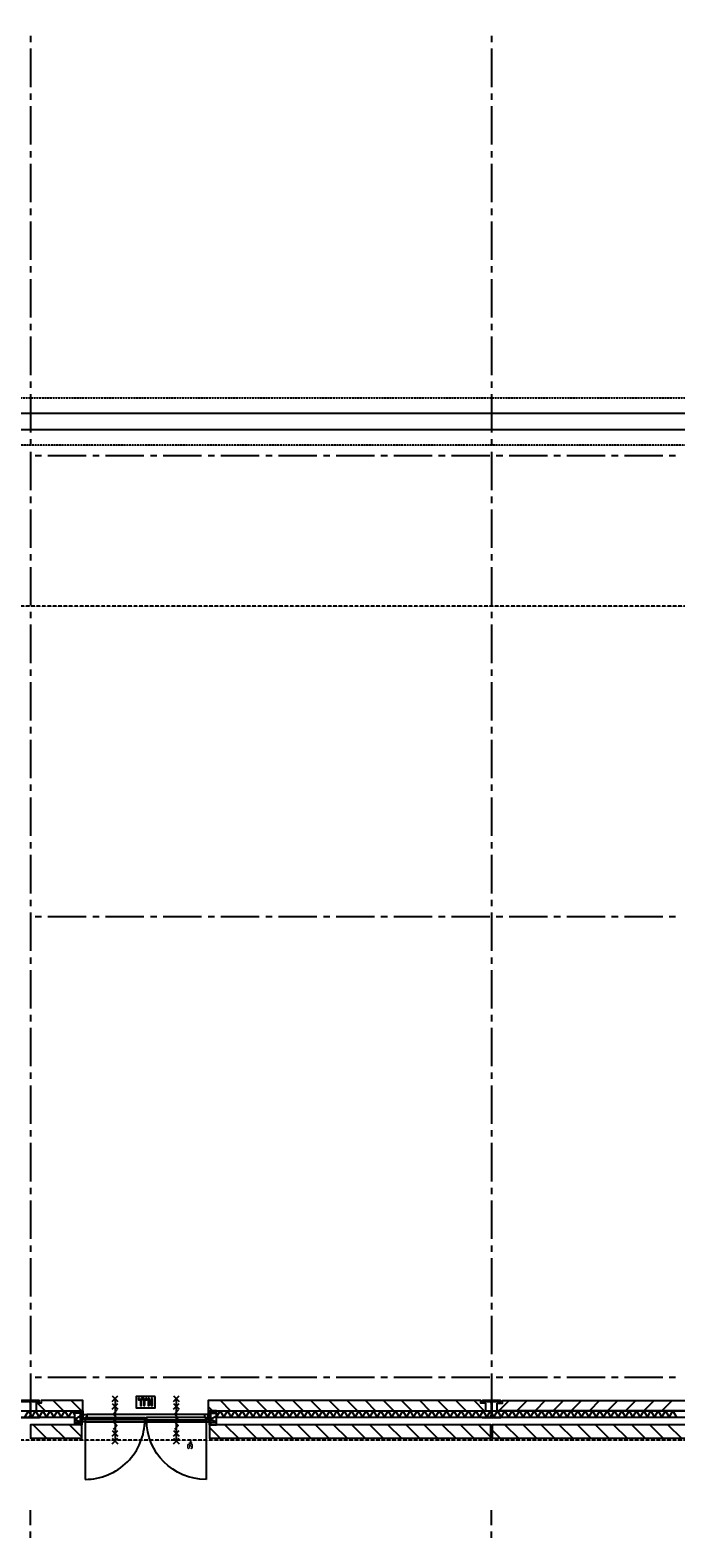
# Model space of a CAD drawing. Extents: x -66955 to 52345, y -20450 to 69550.
# Tile 20 of 94: x -19732 to -9654, y 10080 to 33639. Entities that reach past the tile are written whole.
import ezdxf
from ezdxf.enums import TextEntityAlignment as Align

# ---------------------------------------------------------------- set-up
doc = ezdxf.new("R2010")
doc.units = 0
doc.header["$MEASUREMENT"] = 0
doc.linetypes.add('DASHED', pattern=[0.75, 0.5, -0.25])
doc.linetypes.add('HIDDEN', pattern=[0.375, 0.25, -0.125])
for name, color, linetype in [('BEGGR$--21-', 7, 'CONTINUOUS'), ('BEGGR$--22-', 7, 'CONTINUOUS'), ('BEGGR$--28-', 7, 'CONTINUOUS'), ('BEGGR$--31-', 7, 'CONTINUOUS'), ('BEGGR$--E5-', 7, 'CONTINUOUS'), ('BEGGR$--E6-', 7, 'CONTINUOUS'), ('BEGGR--21-', 7, 'CONTINUOUS'), ('BEGGR--31-', 7, 'CONTINUOUS'), ('STRAMIEN--E3-', 7, 'CONTINUOUS'), ('STRAMIEN--E7-', 7, 'CONTINUOUS')]:
    doc.layers.add(name, color=color, linetype=linetype)
doc.styles.add('ROMANS', font='ROMANS', dxfattribs={"height": 0.2})

# ---------------------------------------------------------------- blocks, each defined once
blk = doc.blocks.new('B28HE')
at = {"layer": 'BEGGR$--28-', "color": 5, "linetype": 'CONTINUOUS'}
for p, q in [((-4, -98), (-4, 98)), ((4, -98), (4, 98))]:
    blk.add_line(p, q, dxfattribs=at)
for points in [[(-28, 122), (-140, 122), (-140, 135), (140, 135), (140, 122), (28, 122)], [(-28, -122), (-140, -122), (-140, -135), (140, -135), (140, -122), (28, -122)]]:
    blk.add_lwpolyline(points, dxfattribs=at)
for centre, start, end in [((-28, 98), 0, 90), ((28, 98), 90, 180), ((-28, -98), 270, 360), ((28, -98), 180, 270)]:
    blk.add_arc(centre, 24, start, end, dxfattribs=at)
blk = doc.blocks.new('*O617')
at = {"layer": 'BEGGR$--E6-', "color": 7, "linetype": 'CONTINUOUS'}
for points in [[(150, 90), (-150, 90), (-150, -90), (150, -90)], [(-97.38, 60), (-113.76, 60), (-113.76, 38.18), (-97.4, 38.18)], [(-12.28, -53.48), (-12.28, 7.18), (-12.7, 23.94), (-13.98, 36.02), (-15.8, 42.5), (-18.86, 48.64), (-23.2, 54.1), (-28.94, 58.42), (-36.82, 61.26), (-47.68, 62.16), (-56.96, 61.32), (-64.24, 58.74), (-69.96, 54.72), (-74.4, 49.46), (-77.6, 42.98), (-79.64, 35.18), (-80.66, 23.74), (-81.02, 6.26), (-81.02, -53.48), (-64.66, -53.48), (-64.64, 9.44), (-63.86, 28.76), (-62.24, 34.14), (-59.04, 38.54), (-54.08, 41.54), (-47.2, 42.56), (-40.24, 41.48), (-34.98, 38.3), (-31.34, 33.4), (-29.36, 27.1), (-28.66, 8.1), (-28.66, -53.5)], [(20.44, 60), (4.08, 60), (4.08, 38.18), (20.44, 38.18)], [(105.56, 60), (89.18, 60), (89.18, -14.58), (54.48, 60), (36.8, 60), (36.8, -53.5), (53.18, -53.48), (53.18, 22.24), (88.42, -53.5), (105.56, -53.5)]]:
    blk.add_lwpolyline(points, close=True, dxfattribs=at)
blk = doc.blocks.new('*O616')
at = {"layer": 'BEGGR$--31-', "color": 7, "linetype": 'CONTINUOUS'}
for p, q in [((920, 507.5), (-920, 507.5)), ((-950, 393.5), (950, 393.5)), ((-943, 422.5), (-943, -507.5)), ((943, 422.5), (943, -507.5))]:
    blk.add_line(p, q, dxfattribs=at)
for points in [[(-920, 507.5), (-920, 460.5), (-945, 460.5), (-945, 409.5), (-950, 409.5), (-950, 393.5), (-987, 393.5), (-987, 423.5), (-978, 423.5), (-978, 477.5), (-987, 477.5), (-987, 487.5), (-978, 487.5), (-978, 507.5)], [(920, 507.5), (920, 460.5), (945, 460.5), (945, 409.5), (950, 409.5), (950, 393.5), (987, 393.5), (987, 423.5), (978, 423.5), (978, 477.5), (987, 477.5), (987, 487.5), (978, 487.5), (978, 507.5)], [(-943, 460.5), (-13, 460.5), (-13, 422.5), (-943, 422.5)], [(943, 460.5), (13, 460.5), (13, 422.5), (943, 422.5)]]:
    blk.add_lwpolyline(points, close=True, dxfattribs=at)
blk.add_arc((-942.999383, 422.51114), 930, 269.9436055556, 360, dxfattribs=at)
at = {"layer": 'BEGGR$--31-', "color": 7, "linetype": 'CONTINUOUS', "extrusion": (0, 0, -1)}
blk.add_arc((-943, 422.51), 930, 270, 360, dxfattribs=at)
blk = doc.blocks.new('BI$RS')
at = {"layer": 'BEGGR$--31-', "color": 7, "linetype": 'CONTINUOUS'}
blk.add_blockref('*O616', (-978, -507.5), dxfattribs=at)
blk = doc.blocks.new('*O620')
at = {"layer": 'BEGGR$--E6-', "color": 7, "linetype": 'CONTINUOUS'}
for p, q in [((-45, 375), (45, 285)), ((-45, 285), (45, 375)), ((-45, 255), (45, 165)), ((-45, 165), (45, 255)), ((0, 330), (0, -330)), ((-45, -165), (45, -255)), ((-45, -255), (45, -165)), ((-45, -285), (45, -375)), ((-45, -375), (45, -285))]:
    blk.add_line(p, q, dxfattribs=at)
blk.add_lwpolyline([(30, 150), (-30, 90), (30.02, 30), (-30, -30), (30, -90), (-30, -150)], dxfattribs=at)
blk = doc.blocks.new('*O621')
at = {"layer": 'BEGGR$--E6-', "color": 7, "linetype": 'CONTINUOUS'}
for p, q in [((-45, 375), (45, 285)), ((-45, 285), (45, 375)), ((-45, 255), (45, 165)), ((-45, 165), (45, 255)), ((0, 330), (0, -330)), ((-45, -165), (45, -255)), ((-45, -255), (45, -165)), ((-45, -285), (45, -375)), ((-45, -375), (45, -285))]:
    blk.add_line(p, q, dxfattribs=at)
blk.add_lwpolyline([(30, 150), (-30, 90), (30.02, 30), (-30, -30), (30, -90), (-30, -150)], dxfattribs=at)

msp = doc.modelspace()

# ---------------------------------------------------------------- linework, layer by layer
at = {"layer": 'BEGGR$--21-', "color": 7, "linetype": 'CONTINUOUS'}
for p, q in [((-38514, 12065), (-19034, 12065)), ((-19616.84, 12185), (-19496.83, 12064.99)), ((-19374, 12225), (-19214, 12065)), ((-19091.16, 12225), (-18931.16, 12065)), ((-19034, 11965), (-19034, 12065)), ((-16952, 12131.2), (-16885.8, 12065)), ((-16824, 12065), (-370, 12065)), ((-16824, 11965), (-16824, 12065)), ((-16762.96, 12225), (-16602.96, 12065)), ((-16480.11, 12225), (-16320.11, 12065)), ((-16197.27, 12225), (-16037.27, 12065)), ((-15914.43, 12225), (-15754.43, 12065)), ((-15631.58, 12225), (-15471.58, 12065)), ((-15348.74, 12225), (-15188.74, 12065)), ((-15065.9, 12225), (-14905.9, 12065)), ((-14783.06, 12225), (-14623.06, 12065)), ((-14500.21, 12225), (-14340.21, 12065)), ((-14217.37, 12225), (-14057.37, 12065)), ((-13934.53, 12225), (-13774.53, 12065)), ((-13651.69, 12225), (-13491.69, 12065)), ((-13368.84, 12225), (-13208.84, 12065)), ((-13086, 12225), (-12926, 12065)), ((-12803.16, 12225), (-12643.16, 12065)), ((-12256.84, 12225), (-12416.84, 12065)), ((-11974, 12225), (-12134, 12065)), ((-11691.16, 12225), (-11851.16, 12065)), ((-11408.31, 12225), (-11568.31, 12065)), ((-11125.47, 12225), (-11285.47, 12065)), ((-10842.63, 12225), (-11002.63, 12065)), ((-10559.79, 12225), (-10719.79, 12065)), ((-10276.94, 12225), (-10436.94, 12065)), ((-9994.1, 12225), (-10154.1, 12065)), ((-9711.26, 12225), (-9871.26, 12065)), ((-38514, 11965), (-19034, 11965)), ((-19685.84, 11845), (-19475.84, 11635)), ((-19403, 11845), (-19193, 11635)), ((-19120.16, 11845), (-18927, 11651.84)), ((-16933, 11802.2), (-16765.8, 11635)), ((-16824, 11965), (-270, 11965)), ((-16692.96, 11845), (-16482.96, 11635)), ((-16410.11, 11845), (-16200.11, 11635)), ((-16127.27, 11845), (-15917.27, 11635)), ((-15844.43, 11845), (-15634.43, 11635)), ((-15561.58, 11845), (-15351.58, 11635)), ((-15278.74, 11845), (-15068.74, 11635)), ((-14995.9, 11845), (-14785.9, 11635)), ((-14713.06, 11845), (-14503.06, 11635)), ((-14430.21, 11845), (-14220.21, 11635)), ((-14147.37, 11845), (-13937.37, 11635)), ((-13864.53, 11845), (-13654.53, 11635)), ((-13581.69, 11845), (-13371.69, 11635)), ((-13298.84, 11845), (-13088.84, 11635)), ((-13016, 11845), (-12806, 11635)), ((-12733.16, 11845), (-12540, 11651.84)), ((-12321.38, 11845), (-12111.38, 11635)), ((-12038.54, 11845), (-11828.54, 11635)), ((-11755.7, 11845), (-11545.7, 11635)), ((-11472.85, 11845), (-11262.85, 11635)), ((-11190.01, 11845), (-10980.01, 11635)), ((-10907.17, 11845), (-10697.17, 11635)), ((-10624.33, 11845), (-10414.33, 11635)), ((-10341.48, 11845), (-10131.48, 11635)), ((-10058.64, 11845), (-9848.64, 11635)), ((-9775.8, 11845), (-9565.8, 11635)), ((-12520, 11760.77), (-12394.23, 11635))]:
    msp.add_line(p, q, dxfattribs=at)
at = {"layer": 'BEGGR$--21-', "color": 7, "linetype": 'HIDDEN'}
msp.add_lwpolyline([(-530, 27155), (-49330, 27155), (-49330, 27895), (-530, 27895)], close=True, dxfattribs=at)
at = {"layer": 'BEGGR$--21-', "color": 7, "linetype": 'CONTINUOUS'}
for points in [[(-24530, 27400), (-530, 27400), (-530, 27650), (-24530, 27650)], [(-18908, 12185), (-18908, 12185), (-18908, 12225), (-19560, 12225), (-19560, 12185), (-19640, 12185), (-19640, 12064.99), (-18908, 12065)], [(-12620, 12185), (-12700, 12185), (-12700, 12225), (-16952, 12225), (-16952, 12185), (-16952, 12185), (-16952, 12065), (-12620, 12065)], [(-12440, 12185), (-12360, 12185), (-12360, 12225), (-5500, 12225), (-5500, 12185), (-5420, 12185), (-5420, 12065), (-12440, 12065)], [(-18927, 11795), (-18927, 11795), (-18927, 11845), (-19725, 11845), (-19725, 11795), (-19725, 11795), (-19725, 11635), (-18927, 11635)], [(-12540, 11795), (-12540, 11795), (-12540, 11845), (-16933, 11845), (-16933, 11795), (-16933, 11795), (-16933, 11635), (-12540, 11635)], [(-5340, 11795), (-5340, 11795), (-5340, 11845), (-12520, 11845), (-12520, 11795), (-12520, 11795), (-12520, 11635), (-5340, 11635)]]:
    msp.add_lwpolyline(points, close=True, dxfattribs=at)
for points in [[(-19818, 11965), (-19761, 12065), (-19704, 11965)], [(-19704, 11965), (-19647, 12065), (-19590, 11965)], [(-19590, 11965), (-19533, 12065), (-19476, 11965)], [(-19476, 11965), (-19419, 12065), (-19362, 11965)], [(-19362, 11965), (-19305, 12065), (-19248, 11965)], [(-19248, 11965), (-19191, 12065), (-19134, 11965)], [(-19134, 11965), (-19077, 12065), (-19034, 11990)], [(-16824, 11965), (-16767, 12065), (-16710, 11965)], [(-16710, 11965), (-16653, 12065), (-16596, 11965)], [(-16596, 11965), (-16539, 12065), (-16482, 11965)], [(-16482, 11965), (-16425, 12065), (-16368, 11965)], [(-16368, 11965), (-16311, 12065), (-16254, 11965)], [(-16254, 11965), (-16197, 12065), (-16140, 11965)], [(-16140, 11965), (-16083, 12065), (-16026, 11965)], [(-16026, 11965), (-15969, 12065), (-15912, 11965)], [(-15912, 11965), (-15855, 12065), (-15798, 11965)], [(-15798, 11965), (-15741, 12065), (-15684, 11965)], [(-15684, 11965), (-15627, 12065), (-15570, 11965)], [(-15570, 11965), (-15513, 12065), (-15456, 11965)], [(-15456, 11965), (-15399, 12065), (-15342, 11965)], [(-15342, 11965), (-15285, 12065), (-15228, 11965)], [(-15228, 11965), (-15171, 12065), (-15114, 11965)], [(-15114, 11965), (-15057, 12065), (-15000, 11965)], [(-15000, 11965), (-14943, 12065), (-14886, 11965)], [(-14886, 11965), (-14829, 12065), (-14772, 11965)], [(-14772, 11965), (-14715, 12065), (-14658, 11965)], [(-14658, 11965), (-14601, 12065), (-14544, 11965)], [(-14544, 11965), (-14487, 12065), (-14430, 11965)], [(-14430, 11965), (-14373, 12065), (-14316, 11965)], [(-14316, 11965), (-14259, 12065), (-14202, 11965)], [(-14202, 11965), (-14145, 12065), (-14088, 11965)], [(-14088, 11965), (-14031, 12065), (-13974, 11965)], [(-13974, 11965), (-13917, 12065), (-13860, 11965)], [(-13860, 11965), (-13803, 12065), (-13746, 11965)], [(-13746, 11965), (-13689, 12065), (-13632, 11965)], [(-13632, 11965), (-13575, 12065), (-13518, 11965)], [(-13518, 11965), (-13461, 12065), (-13404, 11965)], [(-13404, 11965), (-13347, 12065), (-13290, 11965)], [(-13290, 11965), (-13233, 12065), (-13176, 11965)], [(-13176, 11965), (-13119, 12065), (-13062, 11965)], [(-13062, 11965), (-13005, 12065), (-12948, 11965)], [(-12948, 11965), (-12891, 12065), (-12834, 11965)], [(-12834, 11965), (-12777, 12065), (-12720, 11965)], [(-12720, 11965), (-12663, 12065), (-12606, 11965)], [(-12606, 11965), (-12549, 12065), (-12492, 11965)], [(-12492, 11965), (-12435, 12065), (-12378, 11965)], [(-12378, 11965), (-12321, 12065), (-12264, 11965)], [(-12264, 11965), (-12207, 12065), (-12150, 11965)], [(-12150, 11965), (-12093, 12065), (-12036, 11965)], [(-12036, 11965), (-11979, 12065), (-11922, 11965)], [(-11922, 11965), (-11865, 12065), (-11808, 11965)], [(-11808, 11965), (-11751, 12065), (-11694, 11965)], [(-11694, 11965), (-11637, 12065), (-11580, 11965)], [(-11580, 11965), (-11523, 12065), (-11466, 11965)], [(-11466, 11965), (-11409, 12065), (-11352, 11965)], [(-11352, 11965), (-11295, 12065), (-11238, 11965)], [(-11238, 11965), (-11181, 12065), (-11124, 11965)], [(-11124, 11965), (-11067, 12065), (-11010, 11965)], [(-11010, 11965), (-10953, 12065), (-10896, 11965)], [(-10896, 11965), (-10839, 12065), (-10782, 11965)], [(-10782, 11965), (-10725, 12065), (-10668, 11965)], [(-10668, 11965), (-10611, 12065), (-10554, 11965)], [(-10554, 11965), (-10497, 12065), (-10440, 11965)], [(-10440, 11965), (-10383, 12065), (-10326, 11965)], [(-10326, 11965), (-10269, 12065), (-10212, 11965)], [(-10212, 11965), (-10155, 12065), (-10098, 11965)], [(-10098, 11965), (-10041, 12065), (-9984, 11965)], [(-9984, 11965), (-9927, 12065), (-9870, 11965)], [(-9870, 11965), (-9813, 12065), (-9756, 11965)], [(-9756, 11965), (-9699, 12065), (-9642, 11965)]]:
    msp.add_lwpolyline(points, dxfattribs=at)
at = {"layer": 'BEGGR$--21-', "color": 7, "linetype": 'HIDDEN'}
for points in [[(-19036, 11845), (-19036, 12063), (-18946, 12063)], [(-16824, 11845), (-16824, 12063), (-16914, 12063)]]:
    msp.add_lwpolyline(points, dxfattribs=at)
at = {"layer": 'BEGGR$--22-', "color": 7, "linetype": 'CONTINUOUS'}
for p, q in [((-19035, 11883), (-19035, 12027)), ((-18945, 12027), (-19035, 12027)), ((-18945, 12065), (-18945, 11845)), ((-18945, 12065), (-18927, 12065)), ((-18945, 11883), (-18945, 12027)), ((-18940.5, 12065), (-18940.5, 11845)), ((-18936, 12065), (-18936, 11845)), ((-18931.5, 12065), (-18931.5, 11845)), ((-18927, 12065), (-18927, 11845)), ((-16933, 12065), (-16933, 11845)), ((-16933, 12065), (-16915, 12065)), ((-16928.5, 12065), (-16928.5, 11845)), ((-16924, 12065), (-16924, 11845)), ((-16919.5, 12065), (-16919.5, 11845)), ((-16915, 12065), (-16915, 11845)), ((-16915, 11883), (-16915, 12027)), ((-16825, 12027), (-16915, 12027)), ((-16825, 11883), (-16825, 12027)), ((-18945, 11883), (-19035, 11883)), ((-18945, 11845), (-18927, 11845)), ((-16933, 11845), (-16915, 11845)), ((-16825, 11883), (-16915, 11883))]:
    msp.add_line(p, q, dxfattribs=at)
for points in [[(-18945, 11883), (-19035, 11934.3), (-18945, 11985.6)], [(-16825, 11883), (-16915, 11934.3), (-16825, 11985.6)]]:
    msp.add_lwpolyline(points, dxfattribs=at)
at = {"layer": 'BEGGR$--31-', "color": 7, "linetype": 'CONTINUOUS'}
for points in [[(-18945, 12027), (-19034, 12027), (-19034, 12065), (-18945, 12065)], [(-18908, 11925), (-18927, 11925), (-18927, 12065), (-18908, 12065)], [(-16952, 11925), (-16933, 11925), (-16933, 12065), (-16952, 12065)], [(-16915, 12027), (-16826, 12027), (-16826, 12065), (-16915, 12065)], [(-18945, 11845), (-19034, 11845), (-19034, 11883), (-18945, 11883)], [(-16915, 11845), (-16826, 11845), (-16826, 11883), (-16915, 11883)]]:
    msp.add_lwpolyline(points, close=True, dxfattribs=at)
at = {"layer": 'BEGGR$--E5-', "color": 1, "linetype": 'CONTINUOUS'}
for p, q in [((-17206.11, 11555), (-17256.11, 11555)), ((-17231.11, 11605), (-17231.11, 11555))]:
    msp.add_line(p, q, dxfattribs=at)
at = {"layer": 'BEGGR$--E5-', "color": 1, "linetype": 'DASHED'}
msp.add_lwpolyline([(0, 44665), (0, 25635), (0, 25635), (0, 11605), (-49437.91, 11605), (-49437.91, 16785.05), (-53530, 16785.05), (-53530, 24110.05), (-56810, 24110.05)], dxfattribs=at)
at = {"layer": 'BEGGR--21-', "color": 7, "linetype": 'CONTINUOUS'}
for p, q in [((-16933, 11845), (-16933, 12065)), ((-16915, 12065), (-16933, 12065)), ((-16928.5, 11845), (-16928.5, 12065)), ((-16924, 11845), (-16924, 12065)), ((-16919.5, 11845), (-16919.5, 12065)), ((-16915, 11845), (-16915, 12065)), ((-16915, 11845), (-16933, 11845))]:
    msp.add_line(p, q, dxfattribs=at)
at = {"layer": 'BEGGR--21-', "color": 7, "linetype": 'HIDDEN'}
msp.add_lwpolyline([(-16824, 11845), (-16824, 12063), (-16914, 12063)], dxfattribs=at)
at = {"layer": 'BEGGR--31-', "color": 7, "linetype": 'CONTINUOUS'}
for p, q in [((-16952, 12056.14), (-16943.14, 12065)), ((-16952, 12041.99), (-16933, 12060.99)), ((-16952, 12027.85), (-16933, 12046.85)), ((-16952, 12013.71), (-16933, 12032.71)), ((-16952, 11999.57), (-16933, 12018.57)), ((-16952, 11985.43), (-16933, 12004.43)), ((-16952, 11971.28), (-16933, 11990.28)), ((-16952, 11957.14), (-16933, 11976.14)), ((-16952, 11943), (-16933, 11962)), ((-16952, 11928.86), (-16933, 11947.86)), ((-16941.72, 11925), (-16933, 11933.72))]:
    msp.add_line(p, q, dxfattribs=at)
msp.add_lwpolyline([(-16952, 11925), (-16933, 11925), (-16933, 12065), (-16952, 12065)], close=True, dxfattribs=at)
at = {"layer": 'STRAMIEN--E3-', "color": 251, "linetype": 'DASHED'}
msp.add_lwpolyline([(41424, 17754), (27710, 17754), (27710, 16354), (15205.48, 16354), (15205.48, 24638), (-66455, 24638)], dxfattribs=at)
at = {"layer": 'STRAMIEN--E7-', "color": 6, "linetype": 'CONTINUOUS'}
for p, q in [((-19730, 33550), (-19730, 33450)), ((-12530, 33550), (-12530, 33450)), ((-19730, 33350), (-19730, 33050)), ((-12530, 33350), (-12530, 33050)), ((-19730, 33050), (-19730, 32750)), ((-12530, 33050), (-12530, 32750)), ((-19730, 32650), (-19730, 32550)), ((-12530, 32650), (-12530, 32550)), ((-19730, 32450), (-19730, 32150)), ((-12530, 32450), (-12530, 32150)), ((-19730, 32150), (-19730, 31850)), ((-12530, 32150), (-12530, 31850)), ((-19730, 31750), (-19730, 31650)), ((-12530, 31750), (-12530, 31650)), ((-19730, 31550), (-19730, 31250)), ((-12530, 31550), (-12530, 31250)), ((-19730, 31250), (-19730, 30950)), ((-12530, 31250), (-12530, 30950)), ((-19730, 30850), (-19730, 30750)), ((-19730, 30650), (-19730, 30350)), ((-12530, 30850), (-12530, 30750)), ((-12530, 30650), (-12530, 30350)), ((-19730, 30350), (-19730, 30050)), ((-12530, 30350), (-12530, 30050)), ((-19730, 29950), (-19730, 29850)), ((-12530, 29950), (-12530, 29850)), ((-19730, 29750), (-19730, 29450)), ((-12530, 29750), (-12530, 29450)), ((-19730, 29450), (-19730, 29150)), ((-12530, 29450), (-12530, 29150)), ((-19730, 29050), (-19730, 28950)), ((-12530, 29050), (-12530, 28950)), ((-19730, 28850), (-19730, 28550)), ((-12530, 28850), (-12530, 28550)), ((-19730, 28550), (-19730, 28250)), ((-12530, 28550), (-12530, 28250)), ((-19730, 28150), (-19730, 28050)), ((-12530, 28150), (-12530, 28050)), ((-19730, 27950), (-19730, 27650)), ((-12530, 27950), (-12530, 27650)), ((-19730, 27650), (-19730, 27350)), ((-12530, 27650), (-12530, 27350)), ((-19730, 27250), (-19730, 27150)), ((-12530, 27250), (-12530, 27150)), ((-19730, 27050), (-19730, 26750)), ((-19556, 26985), (-19656, 26985)), ((-19156, 26985), (-19456, 26985)), ((-18856, 26985), (-19156, 26985)), ((-18656, 26985), (-18756, 26985)), ((-18256, 26985), (-18556, 26985)), ((-17956, 26985), (-18256, 26985)), ((-17756, 26985), (-17856, 26985)), ((-17356, 26985), (-17656, 26985)), ((-17056, 26985), (-17356, 26985)), ((-16856, 26985), (-16956, 26985)), ((-16456, 26985), (-16756, 26985)), ((-16156, 26985), (-16456, 26985)), ((-15956, 26985), (-16056, 26985)), ((-15556, 26985), (-15856, 26985)), ((-15256, 26985), (-15556, 26985)), ((-15056, 26985), (-15156, 26985)), ((-14656, 26985), (-14956, 26985)), ((-14356, 26985), (-14656, 26985)), ((-14156, 26985), (-14256, 26985)), ((-13756, 26985), (-14056, 26985)), ((-13456, 26985), (-13756, 26985)), ((-13256, 26985), (-13356, 26985)), ((-12856, 26985), (-13156, 26985)), ((-12556, 26985), (-12856, 26985)), ((-12530, 27050), (-12530, 26750)), ((-12356, 26985), (-12456, 26985)), ((-11956, 26985), (-12256, 26985)), ((-11656, 26985), (-11956, 26985)), ((-11456, 26985), (-11556, 26985)), ((-11056, 26985), (-11356, 26985)), ((-10756, 26985), (-11056, 26985)), ((-10556, 26985), (-10656, 26985)), ((-10156, 26985), (-10456, 26985)), ((-9856, 26985), (-10156, 26985)), ((-9656, 26985), (-9756, 26985)), ((-19730, 26750), (-19730, 26450)), ((-12530, 26750), (-12530, 26450)), ((-19730, 26350), (-19730, 26250)), ((-12530, 26350), (-12530, 26250)), ((-19730, 26150), (-19730, 25850)), ((-12530, 26150), (-12530, 25850)), ((-19730, 25850), (-19730, 25550)), ((-12530, 25850), (-12530, 25550)), ((-19730, 25450), (-19730, 25350)), ((-12530, 25450), (-12530, 25350)), ((-19730, 25250), (-19730, 24950)), ((-12530, 25250), (-12530, 24950)), ((-19730, 24950), (-19730, 24650)), ((-12530, 24950), (-12530, 24650)), ((-19730, 24550), (-19730, 24450)), ((-12530, 24550), (-12530, 24450)), ((-19730, 24350), (-19730, 24050)), ((-12530, 24350), (-12530, 24050)), ((-19730, 24050), (-19730, 23750)), ((-12530, 24050), (-12530, 23750)), ((-19730, 23650), (-19730, 23550)), ((-12530, 23650), (-12530, 23550)), ((-19730, 23450), (-19730, 23150)), ((-12530, 23450), (-12530, 23150)), ((-19730, 23150), (-19730, 22850)), ((-12530, 23150), (-12530, 22850)), ((-19730, 22750), (-19730, 22650)), ((-12530, 22750), (-12530, 22650)), ((-19730, 22550), (-19730, 22250)), ((-12530, 22550), (-12530, 22250)), ((-19730, 22250), (-19730, 21950)), ((-12530, 22250), (-12530, 21950)), ((-19730, 21850), (-19730, 21750)), ((-12530, 21850), (-12530, 21750)), ((-19730, 21650), (-19730, 21350)), ((-12530, 21650), (-12530, 21350)), ((-19730, 21350), (-19730, 21050)), ((-12530, 21350), (-12530, 21050)), ((-19730, 20950), (-19730, 20850)), ((-19730, 20750), (-19730, 20450)), ((-12530, 20950), (-12530, 20850)), ((-12530, 20750), (-12530, 20450)), ((-19730, 20450), (-19730, 20150)), ((-12530, 20450), (-12530, 20150)), ((-19730, 20050), (-19730, 19950)), ((-12530, 20050), (-12530, 19950)), ((-19730, 19850), (-19730, 19550)), ((-12530, 19850), (-12530, 19550)), ((-19556, 19785), (-19656, 19785)), ((-19156, 19785), (-19456, 19785)), ((-18856, 19785), (-19156, 19785)), ((-18656, 19785), (-18756, 19785)), ((-18256, 19785), (-18556, 19785)), ((-17956, 19785), (-18256, 19785)), ((-17756, 19785), (-17856, 19785)), ((-17356, 19785), (-17656, 19785)), ((-17056, 19785), (-17356, 19785)), ((-16856, 19785), (-16956, 19785)), ((-16456, 19785), (-16756, 19785)), ((-16156, 19785), (-16456, 19785)), ((-15956, 19785), (-16056, 19785)), ((-15556, 19785), (-15856, 19785)), ((-15256, 19785), (-15556, 19785)), ((-15056, 19785), (-15156, 19785)), ((-14656, 19785), (-14956, 19785)), ((-14356, 19785), (-14656, 19785)), ((-14156, 19785), (-14256, 19785)), ((-13756, 19785), (-14056, 19785)), ((-13456, 19785), (-13756, 19785)), ((-13256, 19785), (-13356, 19785)), ((-12856, 19785), (-13156, 19785)), ((-12556, 19785), (-12856, 19785)), ((-12356, 19785), (-12456, 19785)), ((-11956, 19785), (-12256, 19785)), ((-11656, 19785), (-11956, 19785)), ((-11456, 19785), (-11556, 19785)), ((-11056, 19785), (-11356, 19785)), ((-10756, 19785), (-11056, 19785)), ((-10556, 19785), (-10656, 19785)), ((-10156, 19785), (-10456, 19785)), ((-9856, 19785), (-10156, 19785)), ((-9656, 19785), (-9756, 19785)), ((-19730, 19550), (-19730, 19250)), ((-12530, 19550), (-12530, 19250)), ((-19730, 19150), (-19730, 19050)), ((-12530, 19150), (-12530, 19050)), ((-19730, 18950), (-19730, 18650)), ((-12530, 18950), (-12530, 18650)), ((-19730, 18650), (-19730, 18350)), ((-12530, 18650), (-12530, 18350)), ((-19730, 18250), (-19730, 18150)), ((-12530, 18250), (-12530, 18150)), ((-19730, 18050), (-19730, 17750)), ((-12530, 18050), (-12530, 17750)), ((-19730, 17750), (-19730, 17450)), ((-12530, 17750), (-12530, 17450)), ((-19730, 17350), (-19730, 17250)), ((-12530, 17350), (-12530, 17250)), ((-19730, 17150), (-19730, 16850)), ((-12530, 17150), (-12530, 16850)), ((-19730, 16850), (-19730, 16550)), ((-12530, 16850), (-12530, 16550)), ((-19730, 16450), (-19730, 16350)), ((-12530, 16450), (-12530, 16350)), ((-19730, 16250), (-19730, 15950)), ((-12530, 16250), (-12530, 15950)), ((-19730, 15950), (-19730, 15650)), ((-12530, 15950), (-12530, 15650)), ((-19730, 15550), (-19730, 15450)), ((-12530, 15550), (-12530, 15450)), ((-19730, 15350), (-19730, 15050)), ((-12530, 15350), (-12530, 15050)), ((-19730, 15050), (-19730, 14750)), ((-12530, 15050), (-12530, 14750)), ((-19730, 14650), (-19730, 14550)), ((-12530, 14650), (-12530, 14550)), ((-19730, 14450), (-19730, 14150)), ((-12530, 14450), (-12530, 14150)), ((-19730, 14150), (-19730, 13850)), ((-12530, 14150), (-12530, 13850)), ((-19730, 13750), (-19730, 13650)), ((-12530, 13750), (-12530, 13650)), ((-19730, 13550), (-19730, 13250)), ((-12530, 13550), (-12530, 13250)), ((-19730, 13250), (-19730, 12950)), ((-12530, 13250), (-12530, 12950)), ((-19730, 12850), (-19730, 12750)), ((-12530, 12850), (-12530, 12750)), ((-19730, 12650), (-19730, 12350)), ((-19556, 12585), (-19656, 12585)), ((-19156, 12585), (-19456, 12585)), ((-18856, 12585), (-19156, 12585)), ((-18656, 12585), (-18756, 12585)), ((-18256, 12585), (-18556, 12585)), ((-17956, 12585), (-18256, 12585)), ((-17756, 12585), (-17856, 12585)), ((-17356, 12585), (-17656, 12585)), ((-17056, 12585), (-17356, 12585)), ((-16856, 12585), (-16956, 12585)), ((-16456, 12585), (-16756, 12585)), ((-16156, 12585), (-16456, 12585)), ((-15956, 12585), (-16056, 12585)), ((-15556, 12585), (-15856, 12585)), ((-15256, 12585), (-15556, 12585)), ((-15056, 12585), (-15156, 12585)), ((-14656, 12585), (-14956, 12585)), ((-14356, 12585), (-14656, 12585)), ((-14156, 12585), (-14256, 12585)), ((-13756, 12585), (-14056, 12585)), ((-13456, 12585), (-13756, 12585)), ((-13256, 12585), (-13356, 12585)), ((-12856, 12585), (-13156, 12585)), ((-12556, 12585), (-12856, 12585)), ((-12530, 12650), (-12530, 12350)), ((-12356, 12585), (-12456, 12585)), ((-11956, 12585), (-12256, 12585)), ((-11656, 12585), (-11956, 12585)), ((-11456, 12585), (-11556, 12585)), ((-11056, 12585), (-11356, 12585)), ((-10756, 12585), (-11056, 12585)), ((-10556, 12585), (-10656, 12585)), ((-10156, 12585), (-10456, 12585)), ((-9856, 12585), (-10156, 12585)), ((-9656, 12585), (-9756, 12585)), ((-19730, 12350), (-19730, 12225)), ((-12530, 12350), (-12530, 12225))]:
    msp.add_line(p, q, dxfattribs=at)
at = {"layer": 'STRAMIEN--E7-', "color": 1, "linetype": 'CONTINUOUS'}
for p, q in [((-19730, 10280), (-19730, 10512)), ((-12530, 10280), (-12530, 10512)), ((-19730, 10080), (-19730, 10180)), ((-12530, 10080), (-12530, 10180))]:
    msp.add_line(p, q, dxfattribs=at)

# ---------------------------------------------------------------- block references
at = {"layer": 'BEGGR$--28-', "color": 5, "linetype": 'CONTINUOUS', "rotation": 180}
for p in [(-19730, 12090), (-12530, 12090)]:
    msp.add_blockref('B28HE', p, dxfattribs=at)
at = {"layer": 'BEGGR$--31-', "color": 7, "linetype": 'CONTINUOUS'}
msp.add_blockref('BI$RS', (-16952, 12009), dxfattribs=at)
at = {"layer": 'BEGGR$--E6-', "color": 7, "linetype": 'CONTINUOUS'}
for name, p in [('*O620', (-18408, 11924)), ('*O617', (-17930, 12199)), ('*O621', (-17452, 11924))]:
    msp.add_blockref(name, p, dxfattribs=at)

# ---------------------------------------------------------------- texts
at = {"layer": 'BEGGR$--E5-', "color": 1, "linetype": 'CONTINUOUS', "style": 'ROMANS', "width": 0.8}
msp.add_text('60', height=62.5, rotation=180, dxfattribs=at).set_placement((-17236.26, 11509.66), align=Align.MIDDLE)

doc.saveas('drawing.dxf')
